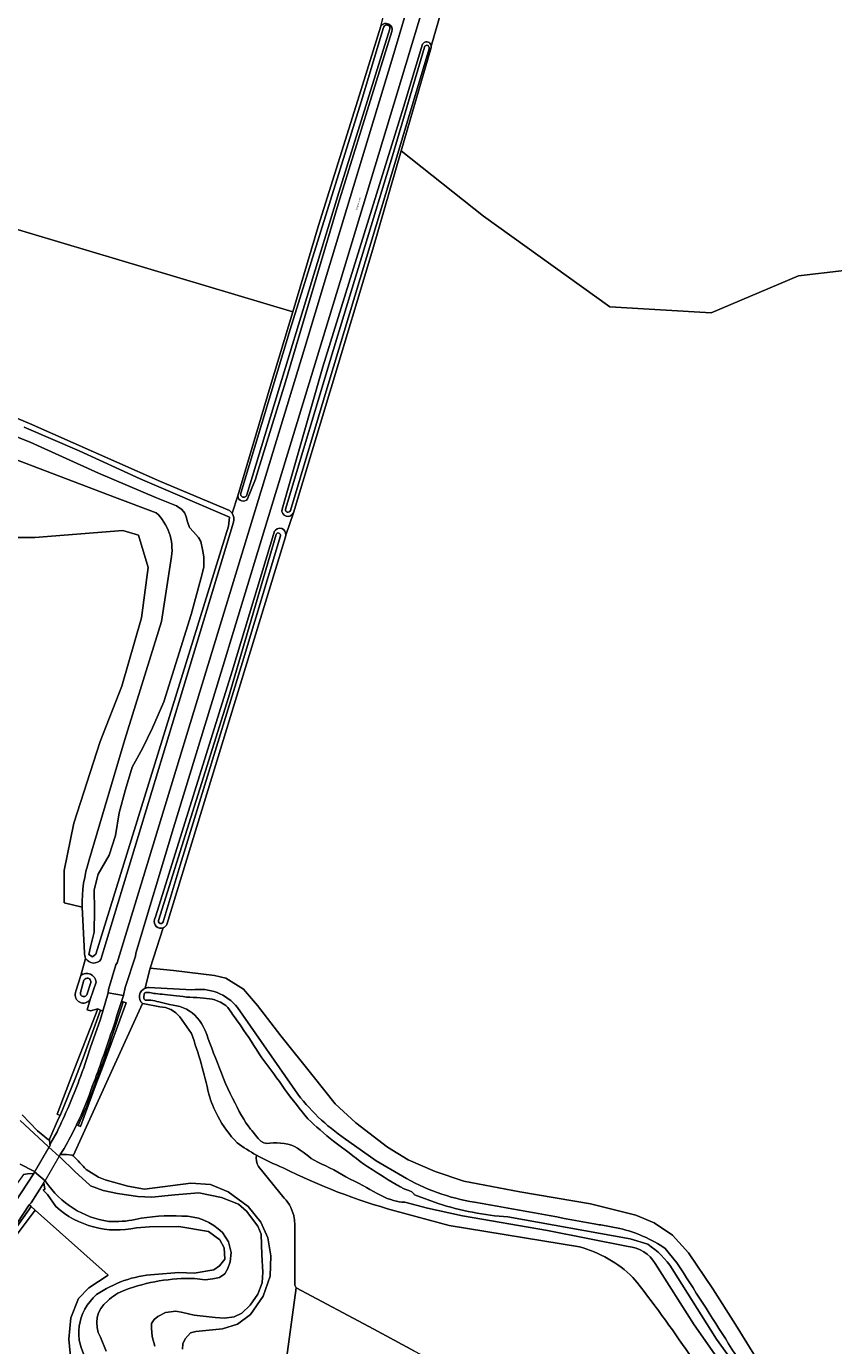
# Model space of a CAD drawing. Header units: metres. Extents: x 201541 to 204988, y 387833 to 394342.
# Tile 182 of 214: x 203657 to 203854, y 391991 to 392314. Entities that reach past the tile are written whole.
import ezdxf
from ezdxf.enums import TextEntityAlignment as Align

# ---------------------------------------------------------------- set-up
doc = ezdxf.new("R2010")
doc.units = ezdxf.units.M
doc.layers.get('Defpoints').update_dxf_attribs({"lineweight": 25})
for name, color, linetype, lineweight in [('B-WE-GR-BOS_LOOF-GV', 40, 'Continuous', 13), ('B-WE-GR-BOUWLAND-GV', 80, 'Continuous', 13), ('B-WE-GR-GRAS-GV', 60, 'Continuous', 13), ('B-WE-GR-GROENVOORZIENING-GV', 80, 'Continuous', 18), ('B-WE-IE-TERREINAFSCHEIDING_KUNSTMATIG_HEKWERK-G', 20, 'IE-TERREINAFSCHEIDING-KUNSTMATIG', 18), ('B-WE-KW-KUNSTWERK_DEK-GV', 170, 'Continuous', 18), ('B-WE-OG-TERREIN_CULTUURSCHEIDING-GV', 7, 'Continuous', 18), ('B-WE-OG-TERREIN_ERF-GV', 7, 'Continuous', 18), ('B-WE-OG-WATER-GV', 130, 'Continuous', 18), ('B-WE-OG-WATER_SLOOT-GV', 120, 'Continuous', 18), ('B-WE-OG-WEG-GV', 7, 'Continuous', 18), ('B-WE-VH-VERHARDING_ASFALT-GV', 252, 'Continuous', 18), ('B-WE-VH-VERHARDING_GESLOTEN-GV', 252, 'Continuous', 18)]:
    doc.layers.add(name, color=color, linetype=linetype, lineweight=lineweight)
doc.styles.add('NLCS-ISO-M200-T18', font='NLCS-ISO.ttf', dxfattribs={"height": 0.36})
doc.linetypes.add('IE-TERREINAFSCHEIDING-KUNSTMATIG', pattern='A,4,[82,NLCS.SHX,S=0.75,R=90,X=0,Y=0],4,-2', length=10)

msp = doc.modelspace()

# ---------------------------------------------------------------- linework, layer by layer
at = {"layer": 'B-WE-GR-BOS_LOOF-GV'}
for points in [[(203566.273, 392193.647), (203573.224, 392193.016), (203587.684, 392194.018), (203600.555, 392201.868), (203606.216, 392210.218), (203611.561, 392211.927), (203615.837, 392209.364), (203619.044, 392201.033), (203627.168, 392193.557), (203650.685, 392188.858), (203658.809, 392188.858), (203680.293, 392190.543), (203684.129, 392189.358), (203686.539, 392181.466), (203684.932, 392169.16), (203680.113, 392152.44), (203674.784, 392138.864), (203668.35, 392118.938), (203665.991, 392107.367), (203665.991, 392099.44), (203670.369, 392098.352)], [(203688.509, 392194.864), (203678.327, 392198.7), (203636.744, 392214.533)], [(203672.125, 392109.923), (203680.828, 392139.385), (203689.817, 392168.272), (203692.266, 392184.197)], [(203713.5, 392034.887), (203719.825, 392027.15)], [(203722.362, 392021.048), (203722.419, 392006.626)], [(203791.991, 392015.238), (203760.132, 392020.456), (203746.838, 392024.074)], [(203722.754, 392005.192), (203741.71, 391995.051), (203751.679, 391989.718), (203774.461, 391977.53), (203833.788, 391946.125), (203886.372, 391918.799), (203890.516, 391916.646), (203891.664, 391916.109), (203909.805, 391907.629), (203909.718, 391899.645), (203914.722, 391890.916), (203917.943, 391907.844), (203919.154, 391911.881), (203979.218, 391887.556), (203983.407, 391885.859), (203991.866, 391883.587), (204000.219, 391882.351), (204000.606, 391883.956)]]:
    msp.add_lwpolyline(points, dxfattribs=at)
for points in [[(203692.266, 392184.197, 0.2380457), (203688.509, 392194.864)], [(203670.369, 392098.352, -0.086193), (203672.125, 392109.923)], [(203712.99, 392037.694, 0.1617707), (203713.5, 392034.887)], [(203719.556, 392034.581, -0.0299383), (203712.99, 392037.694)], [(203746.838, 392024.074, -0.0493), (203719.556, 392034.581)], [(203719.825, 392027.15, -0.1524865), (203722.254, 392022.223)], [(203722.254, 392022.223, -0.0323022), (203722.362, 392021.048)], [(203805.104, 392007.767, 0.1273808), (203791.991, 392015.238)], [(203722.419, 392006.626, 0.2200384), (203722.754, 392005.192)], [(203818.887, 391988.89, 0.0197574), (203805.104, 392007.767)]]:
    msp.add_lwpolyline(points, format="xyb", dxfattribs=at)
at = {"layer": 'B-WE-GR-BOUWLAND-GV'}
for points in [[(203707.036, 392194.76), (203708.482, 392198.997), (203716.402, 392225.728), (203721.87, 392244.036), (203651.017, 392265.266), (203611.647, 392278.135), (203632.647, 392341.746)], [(203644.754, 392221.996), (203657.506, 392216.698), (203689.534, 392202.509), (203706.401, 392195.432)]]:
    msp.add_lwpolyline(points, dxfattribs=at)
msp.add_lwpolyline([(203706.401, 392195.432, -0.0865848), (203707.036, 392194.76)], format="xyb", dxfattribs=at)
at = {"layer": 'B-WE-GR-GRAS-GV'}
for points in [[(203755.747, 392308.755), (203748.427, 392283.468), (203768.514, 392267.476), (203799.418, 392245.251), (203824.183, 392243.769), (203845.561, 392252.871), (203856.779, 392254.141), (203870.961, 392292.029), (203876.888, 392300.284), (203900.383, 392277.848), (203946.531, 392239.974), (203955.991, 392251.69), (203949.936, 392256.776), (203976.946, 392296.419), (203958.022, 392315.834), (203926.625, 392351.122), (203914.613, 392365.496)], [(203761.395, 392328.566), (203755.773, 392309.083)], [(203856.779, 392254.141), (203845.561, 392252.871), (203824.183, 392243.769), (203799.418, 392245.251), (203768.514, 392267.476), (203748.427, 392283.468), (203741.45, 392259.367), (203731.298, 392225.488), (203730.98, 392224.407), (203722.063, 392194.884), (203720.219, 392189.413), (203720.11, 392189.001), (203691.073, 392094.146), (203690.973, 392093.945), (203690.782, 392093.695), (203690.487, 392093.46), (203690.2, 392093.323), (203687.005, 392083.429), (203692.734, 392082.837), (203702.727, 392081.637), (203705.493, 392080.96), (203709.861, 392078.263), (203713.291, 392074.338), (203718.953, 392066.856), (203726.842, 392056.965), (203732.246, 392050.274), (203737.285, 392045.576), (203745.073, 392039.639), (203750.114, 392036.529), (203756.747, 392033.647), (203763.698, 392031.274), (203777.413, 392028.71), (203794.686, 392025.759), (203805.811, 392023.015), (203810.307, 392021.147), (203814.807, 392018.1), (203818.704, 392013.746), (203824.651, 392005), (203830.152, 391996.222), (203834.662, 391989.002)], [(203751.679, 391989.718), (203741.71, 391995.051), (203722.754, 392005.192), (203714.32, 391943.548)]]:
    msp.add_lwpolyline(points, dxfattribs=at)
msp.add_lwpolyline([(203611.647, 392278.135), (203651.017, 392265.266), (203721.87, 392244.036), (203728.184, 392265.175), (203738.22, 392297.19), (203743.439, 392313.982), (203749.44, 392337.252), (203746.124, 392345.34), (203726.637, 392346.084), (203700.408, 392347.179), (203660.358, 392347.942), (203646.197, 392347.278), (203640.57, 392345.572), (203632.647, 392341.746)], close=True, dxfattribs=at)
msp.add_lwpolyline([(203755.773, 392309.083, -0.0741662), (203755.747, 392308.755)], format="xyb", dxfattribs=at)
at = {"layer": 'B-WE-GR-GROENVOORZIENING-GV'}
for points in [[(203670.995, 392087.227), (203670.369, 392098.352), (203665.991, 392099.44), (203665.991, 392107.367), (203668.35, 392118.938), (203674.784, 392138.864), (203680.113, 392152.44), (203684.932, 392169.16), (203686.539, 392181.466), (203684.129, 392189.358), (203680.293, 392190.543), (203658.809, 392188.858), (203650.685, 392188.858), (203627.168, 392193.557), (203619.044, 392201.033), (203615.837, 392209.364), (203611.561, 392211.927), (203606.216, 392210.218), (203600.555, 392201.868), (203587.684, 392194.018), (203573.224, 392193.016), (203566.273, 392193.647)], [(203668.767, 392077.446), (203668.864, 392077.831), (203670.048, 392081.613), (203671.24, 392085.831)], [(203834.662, 391989.002), (203830.152, 391996.222), (203824.651, 392005), (203818.704, 392013.746), (203814.807, 392018.1), (203810.307, 392021.147), (203805.811, 392023.015), (203794.686, 392025.759), (203777.413, 392028.71), (203763.698, 392031.274), (203756.747, 392033.647), (203750.114, 392036.529), (203745.073, 392039.639), (203737.285, 392045.576), (203732.246, 392050.274), (203726.842, 392056.965), (203718.953, 392066.856), (203713.291, 392074.338), (203709.861, 392078.263), (203705.493, 392080.96), (203702.727, 392081.637), (203692.734, 392082.837), (203687.005, 392083.429), (203686.933, 392083.206), (203685.774, 392078.521)], [(203686.65, 392078.678), (203697.222, 392078.109)], [(203655.719, 392047.525), (203659.489, 392043.646), (203662.115, 392041.456), (203662.419, 392041.589), (203664.628, 392046.645), (203665.017, 392047.389), (203664.235, 392047.711), (203668.059, 392057.613), (203674.187, 392073.489), (203672.436, 392072.963), (203671.635, 392073.246), (203672.316, 392075.752)], [(203689.353, 392073.966), (203685.184, 392074.759), (203685.127, 392074.808), (203677.592, 392058.182), (203675.528, 392053.626), (203668.206, 392037.47)], [(203669.948, 392044.677), (203673.594, 392054.444), (203675.35, 392059.13), (203681.165, 392074.912), (203680.385, 392075.172)], [(203708.38, 392073.796), (203723.162, 392052.583)], [(203697.101, 392067.443), (203694.237, 392071.497)], [(203669.385, 392044.936), (203669.948, 392044.677)], [(203735.645, 392041.034), (203742.304, 392036.254), (203748.71, 392032.517)], [(203671.353, 392034.127), (203674.403, 392032.266), (203676.009, 392031.629), (203681.524, 392030.049), (203685.642, 392029.329), (203696.968, 392030.798), (203701.803, 392030.5), (203706.059, 392028.709), (203711.008, 392025.091), (203714.097, 392021.25), (203715.781, 392017.424), (203716.557, 392013.027), (203716.371, 392008.059), (203714.685, 392003.164), (203711.523, 391998.698), (203708.345, 391996.313), (203704.732, 391995.134), (203698.217, 391994.513), (203696.881, 391994.171), (203695.572, 391992.76), (203695.032, 391991.472), (203694.962, 391990.197)], [(203719.825, 392027.15), (203713.5, 392034.887)], [(203663.962, 392025.099), (203661.885, 392028.026), (203660.816, 392029.106), (203661.227, 392029.37), (203660.987, 392030.893), (203657.918, 392026.043), (203657.438, 392025.518), (203657.931, 392025.106), (203658.925, 392024.24), (203676.74, 392008.298), (203672.039, 392005.241), (203669.449, 392002.6), (203667.588, 391997.867), (203667.129, 391992.634), (203667.789, 391985.831)], [(203722.419, 392006.626), (203722.362, 392021.048)], [(203688.037, 392008.5), (203694.043, 392008.921), (203697.756, 392008.824), (203702.584, 392009.577), (203704.002, 392010.593), (203705.239, 392012.211), (203705.101, 392014.988), (203704.072, 392016.968), (203701.281, 392018.969), (203694.056, 392020.23), (203686.891, 392020.14), (203683.644, 392019.914)], [(203797.253, 392020.6), (203801.845, 392019.728)], [(203812.999, 392014.798), (203815.834, 392011.361)], [(203660.39, 391848.899), (203661.207, 391848.823), (203675.775, 391846.477), (203684.647, 391844.765), (203693.328, 391842.75), (203693.603, 391842.627), (203696.659, 391841.26), (203698.793, 391840.306), (203699.876, 391845.018), (203701.544, 391852.272), (203708.395, 391901.484), (203714.32, 391943.548), (203722.754, 392005.192)]]:
    msp.add_lwpolyline(points, dxfattribs=at)
for points in [[(203671.24, 392085.831, -0.1642611), (203670.995, 392087.227)], [(203672.316, 392075.752, -0.8545405), (203668.767, 392077.446)], [(203685.774, 392078.521, -0.1016079), (203686.65, 392078.678)], [(203697.222, 392078.109, -0.2681752), (203708.38, 392073.796)], [(203680.385, 392075.172, -0.0107763), (203675.056, 392059.255)], [(203694.237, 392071.497, 0.2329011), (203689.353, 392073.966)], [(203701.359, 392052.601, 0.0346054), (203697.101, 392067.443)], [(203675.056, 392059.255, -0.003601), (203673.317, 392054.561)], [(203673.317, 392054.561, -0.0282555), (203669.385, 392044.936)], [(203703.555, 392047.204, -0.0505488), (203701.359, 392052.601)], [(203723.162, 392052.583, 0.0858948), (203735.645, 392041.034)], [(203708.301, 392040.662, -0.0702807), (203703.555, 392047.204)], [(203712.99, 392037.694, -0.027986), (203708.301, 392040.662)], [(203668.206, 392037.47, -0.0222143), (203671.353, 392034.127)], [(203713.5, 392034.887, -0.1617707), (203712.99, 392037.694)], [(203748.71, 392032.517, 0.092537), (203766.369, 392026.142)], [(203683.644, 392019.914, -0.2446141), (203663.962, 392025.099)], [(203722.254, 392022.223, 0.1524865), (203719.825, 392027.15)], [(203766.369, 392026.142, -0.0041906), (203795.58, 392020.835)], [(203722.362, 392021.048, 0.0323022), (203722.254, 392022.223)], [(203795.58, 392020.835, -0.0092042), (203797.253, 392020.6)], [(203801.845, 392019.728, -0.0966488), (203812.999, 392014.798)], [(203815.834, 392011.361, -0.0014638), (203828.494, 391991.534)], [(203673.93, 392003.535, -0.1350511), (203688.037, 392008.5)], [(203722.754, 392005.192, -0.2200384), (203722.419, 392006.626)], [(203671.73, 391987.244, -0.385995), (203673.93, 392003.535)], [(203828.494, 391991.534, 0.0964031), (203845.188, 391972.852)]]:
    msp.add_lwpolyline(points, format="xyb", dxfattribs=at)
for points in [[(203668.783, 392056.593), (203670.621, 392061.456), (203674.893, 392073.152), (203674.187, 392073.489), (203668.059, 392057.613), (203664.235, 392047.711), (203665.017, 392047.389)], [(203636.745, 391990.996), (203635.829, 391993.57), (203658.925, 392024.24), (203657.931, 392025.106), (203649.467, 392013.216), (203641.918, 392003.081), (203634.972, 391993.591), (203635.992, 391990.728)]]:
    msp.add_lwpolyline(points, close=True, dxfattribs=at)
at = {"layer": 'B-WE-IE-TERREINAFSCHEIDING_KUNSTMATIG_HEKWERK-G'}
for points in [[(203761.395, 392328.566), (203755.773, 392309.083)], [(203720.219, 392189.413), (203722.063, 392194.884)], [(203690.2, 392093.323), (203687.005, 392083.429)], [(203687.005, 392083.429), (203686.933, 392083.206)], [(203657.931, 392025.106), (203657.438, 392025.518)], [(203658.925, 392024.24), (203657.931, 392025.106)], [(203661.184, 391931.774), (203663.653, 391944.237), (203681.409, 391962.447), (203681.493, 391969.937), (203679.531, 391975.889), (203667.789, 391985.831), (203667.129, 391992.634), (203667.588, 391997.867), (203669.449, 392002.6), (203672.039, 392005.241), (203676.74, 392008.298), (203658.925, 392024.24)]]:
    msp.add_lwpolyline(points, dxfattribs=at)
at = {"layer": 'B-WE-KW-KUNSTWERK_DEK-GV'}
msp.add_lwpolyline([(203661.309, 392031.351), (203664.749, 392037.326), (203662.216, 392039.611), (203658.752, 392033.609)], close=True, dxfattribs=at)
at = {"layer": 'B-WE-OG-TERREIN_CULTUURSCHEIDING-GV'}
for points in [[(203672.456, 392064.102), (203674.75, 392070.706), (203675.41, 392072.918), (203674.893, 392073.152), (203670.621, 392061.456), (203668.783, 392056.593), (203665.017, 392047.389), (203664.628, 392046.645), (203662.419, 392041.589), (203662.51, 392040.262), (203664.241, 392043.404)], [(203680.385, 392075.172), (203680.005, 392075.298)], [(203669.021, 392045.104), (203669.385, 392044.936)]]:
    msp.add_lwpolyline(points, dxfattribs=at)
for points in [[(203680.005, 392075.298, -0.0107717), (203674.687, 392059.411)], [(203675.056, 392059.255, 0.0107763), (203680.385, 392075.172)], [(203669.682, 392056.098, 0.0135926), (203672.456, 392064.102)], [(203674.687, 392059.411, -0.0038786), (203672.948, 392054.717)], [(203673.317, 392054.561, 0.003601), (203675.056, 392059.255)], [(203664.241, 392043.404, 0.0221618), (203669.682, 392056.098)], [(203672.948, 392054.717, -0.0301463), (203669.021, 392045.104)], [(203669.385, 392044.936, 0.0282555), (203673.317, 392054.561)]]:
    msp.add_lwpolyline(points, format="xyb", dxfattribs=at)
for points in [[(203638.146, 392004.945), (203648.069, 392018.316), (203653.903, 392026.11), (203658.546, 392033.175), (203656.999, 392033.068), (203656.052, 392032.959), (203654.156, 392030.295), (203654.39, 392030.128), (203646.353, 392019.189), (203631.396, 391998.879), (203632.815, 391997.761), (203634.477, 392000), (203636.854, 392003.204), (203635.784, 392004.25), (203636.973, 392005.804)], [(203657.931, 392025.106), (203657.438, 392025.518), (203654.525, 392021.039), (203651.078, 392016.388), (203638.929, 392000), (203634.819, 391994.456), (203634.774, 391994.147), (203634.972, 391993.591), (203641.918, 392003.081), (203649.467, 392013.216)]]:
    msp.add_lwpolyline(points, close=True, dxfattribs=at)
at = {"layer": 'B-WE-OG-TERREIN_ERF-GV'}
msp.add_lwpolyline([(203667.789, 391985.831), (203667.129, 391992.634), (203667.588, 391997.867), (203669.449, 392002.6), (203672.039, 392005.241), (203676.74, 392008.298), (203658.925, 392024.24), (203635.829, 391993.57), (203636.745, 391990.996)], dxfattribs=at)
at = {"layer": 'B-WE-OG-WATER-GV'}
for points in [[(203744.121, 392313.637), (203738.618, 392295.456), (203721.279, 392239.711), (203709.185, 392199.669)], [(203710.625, 392199.229), (203718.678, 392225.653), (203733.14, 392273.234), (203745.597, 392313.271)], [(203754.074, 392308.781), (203746.279, 392282.229), (203731.814, 392234.615), (203720.104, 392195.78)], [(203721.313, 392195.442), (203730.515, 392226.273), (203744.918, 392273.806), (203755.218, 392308.449)], [(203648.721, 392215.695), (203657.638, 392212.128), (203674.341, 392204.608), (203688.555, 392198.529), (203693.445, 392196.54), (203694.777, 392195.705), (203695.471, 392194.804), (203695.853, 392193.849), (203696.112, 392192.635), (203696.65, 392191.265), (203697.642, 392190.204), (203698.861, 392188.816), (203699.414, 392187.82), (203699.852, 392185.86), (203700.127, 392184.123), (203700.106, 392181.567), (203699.441, 392178.685), (203697.013, 392169.966), (203690.358, 392148.63), (203687.598, 392142.232), (203685.147, 392137.209), (203682.631, 392132.603), (203680.976, 392127.173), (203679.448, 392121.478), (203678.52, 392115.908), (203676.967, 392111.106), (203674.308, 392106.466), (203673.317, 392102.567), (203673.384, 392097.735), (203673.317, 392092.21), (203672.431, 392088.691), (203672.02, 392086.785), (203672.936, 392086.21), (203673.715, 392086.899), (203706.153, 392191.605), (203706.383, 392193.781), (203684.552, 392203.192), (203669.646, 392210.03), (203656.16, 392215.791)], [(203717.797, 392189.559), (203706.14, 392149.688), (203689.069, 392095.1)], [(203690.157, 392094.785), (203694.373, 392108.637), (203709.638, 392158.318), (203718.875, 392189.231)], [(203670.827, 392080.492), (203669.99, 392077.486)], [(203671.572, 392077.119), (203672.465, 392079.956)], [(203757.437, 392025.854), (203751.634, 392027.983), (203751.605, 392028.034), (203751.479, 392028.232), (203750.98, 392028.697), (203750.311, 392028.999), (203749.579, 392029.243), (203748.888, 392029.535), (203748.713, 392029.633), (203748.539, 392029.732), (203748.365, 392029.831), (203748.19, 392029.93), (203747.931, 392030.071), (203747.67, 392030.21), (203747.41, 392030.349), (203747.151, 392030.49), (203746.177, 392031.061), (203745.221, 392031.665), (203744.274, 392032.281), (203743.323, 392032.892), (203742.303, 392033.524), (203741.28, 392034.152), (203740.266, 392034.792), (203739.272, 392035.461), (203738.362, 392036.132), (203737.471, 392036.83), (203736.586, 392037.536), (203735.694, 392038.233), (203734.741, 392038.946), (203733.781, 392039.651), (203732.824, 392040.36), (203731.88, 392041.086), (203731.04, 392041.758), (203730.207, 392042.439), (203729.383, 392043.131), (203728.571, 392043.835), (203727.81, 392044.505), (203727.056, 392045.182), (203726.317, 392045.876), (203725.607, 392046.596), (203724.866, 392047.43), (203724.159, 392048.296), (203723.471, 392049.18), (203722.784, 392050.063), (203722.074, 392050.97), (203721.371, 392051.883), (203720.677, 392052.802), (203719.991, 392053.727), (203719.3, 392054.69), (203718.623, 392055.662), (203717.946, 392056.635), (203717.26, 392057.601), (203716.534, 392058.575), (203715.796, 392059.54), (203715.063, 392060.508), (203714.352, 392061.492), (203713.676, 392062.499), (203713.023, 392063.523), (203712.376, 392064.55), (203711.716, 392065.569), (203711.128, 392066.45), (203710.534, 392067.328), (203709.936, 392068.202), (203709.337, 392069.076), (203708.826, 392069.825), (203708.317, 392070.575), (203707.799, 392071.319), (203707.265, 392072.051), (203706.846, 392072.632), (203706.428, 392073.219), (203705.983, 392073.776), (203705.484, 392074.266), (203704.887, 392074.701), (203704.234, 392075.076), (203703.546, 392075.393), (203702.846, 392075.653), (203702.177, 392075.836), (203701.487, 392075.961), (203700.788, 392076.052), (203700.09, 392076.131), (203699.247, 392076.2), (203698.4, 392076.23), (203697.552, 392076.253), (203696.705, 392076.3), (203695.883, 392076.378), (203695.063, 392076.474), (203694.243, 392076.575), (203693.422, 392076.672), (203692.701, 392076.754), (203691.98, 392076.835), (203691.259, 392076.915), (203690.538, 392076.991), (203689.98, 392077.042), (203689.422, 392077.086), (203688.864, 392077.136), (203688.308, 392077.202), (203687.945, 392077.264), (203687.583, 392077.335), (203687.22, 392077.403), (203686.855, 392077.45), (203686.659, 392077.471), (203686.461, 392077.493), (203686.264, 392077.502), (203686.071, 392077.485), (203685.957, 392077.466), (203685.839, 392077.443), (203685.732, 392077.407), (203685.649, 392077.348), (203685.602, 392077.273), (203685.573, 392077.18), (203685.554, 392077.079), (203685.536, 392076.981), (203685.513, 392076.823), (203685.504, 392076.663), (203685.504, 392076.501), (203685.506, 392076.341), (203685.501, 392076.225), (203685.493, 392076.107), (203685.496, 392075.993), (203685.525, 392075.89), (203685.566, 392075.818), (203685.62, 392075.748), (203685.682, 392075.687), (203685.75, 392075.645), (203685.823, 392075.629), (203685.904, 392075.63), (203685.988, 392075.639), (203686.07, 392075.643), (203686.344, 392075.634), (203686.617, 392075.617), (203686.89, 392075.595), (203687.162, 392075.567), (203687.658, 392075.496), (203688.151, 392075.403), (203688.642, 392075.297), (203689.133, 392075.189), (203689.794, 392075.037), (203690.452, 392074.873), (203691.109, 392074.704), (203691.767, 392074.54), (203692.612, 392074.368), (203693.466, 392074.218), (203694.306, 392074.034), (203695.108, 392073.763), (203695.862, 392073.401), (203696.593, 392072.968), (203697.285, 392072.476), (203697.922, 392071.935), (203698.513, 392071.315), (203699.049, 392070.632), (203699.537, 392069.908), (203699.984, 392069.168), (203700.469, 392068.19), (203700.866, 392067.163), (203701.226, 392066.115), (203701.602, 392065.077), (203702.07, 392063.869), (203702.536, 392062.66), (203703.001, 392061.451), (203703.471, 392060.244), (203703.958, 392058.986), (203704.444, 392057.727), (203704.942, 392056.473), (203705.466, 392055.231), (203706.019, 392054.011), (203706.596, 392052.802), (203707.189, 392051.6), (203707.793, 392050.404), (203708.294, 392049.401), (203708.797, 392048.397), (203709.322, 392047.406), (203709.891, 392046.444), (203710.427, 392045.625), (203710.99, 392044.821), (203711.581, 392044.039), (203711.867, 392043.689), (203712.201, 392043.282), (203712.791, 392042.54), (203713.394, 392041.78), (203714.047, 392041.119), (203714.784, 392040.673), (203715.254, 392040.589), (203715.519, 392040.541), (203716.324, 392040.582), (203717.155, 392040.675), (203717.97, 392040.698), (203718.885, 392040.635), (203719.804, 392040.545), (203720.706, 392040.392), (203721.569, 392040.14), (203722.32, 392039.793), (203723.039, 392039.358), (203723.74, 392038.878), (203724.434, 392038.397), (203725.108, 392037.911), (203725.766, 392037.399), (203726.427, 392036.895), (203727.113, 392036.429), (203728.03, 392035.925), (203728.985, 392035.482), (203729.95, 392035.056), (203730.899, 392034.601), (203731.907, 392034.058), (203732.903, 392033.493), (203733.898, 392032.924), (203734.9, 392032.371), (203735.928, 392031.837), (203736.963, 392031.317), (203737.998, 392030.797), (203739.024, 392030.26), (203739.898, 392029.769), (203740.765, 392029.262), (203741.634, 392028.762), (203742.519, 392028.291), (203743.341, 392027.876), (203744.171, 392027.47), (203745.014, 392027.1), (203745.876, 392026.789), (203746.547, 392026.587), (203747.229, 392026.408), (203747.917, 392026.272), (203748.607, 392026.2), (203749.211, 392026.164), (203749.293, 392026.162), (203754.823, 392024.725), (203763.369, 392022.835), (203784.159, 392019.245), (203803.898, 392015.337)], [(203688.197, 391990.917), (203687.522, 391993.293), (203687.309, 391995.305), (203687.358, 391996.482), (203687.985, 391997.489), (203688.916, 391998.221), (203690.77, 391999.158), (203693.265, 391999.516), (203695.033, 391999.159), (203697.757, 391998.558), (203702.892, 391997.922), (203705.226, 391997.791), (203707.53, 391998.088), (203709.403, 391999.016), (203711.437, 392000.996), (203713.367, 392003.655), (203714.449, 392006.449), (203714.549, 392009.001), (203714.343, 392013.313), (203714.2, 392018.331), (203713.37, 392020.296), (203710.568, 392023.966), (203708.613, 392025.687), (203704.485, 392027.339), (203698.901, 392028.472), (203693.066, 392027.962), (203687.392, 392027.409), (203683.971, 392027.556), (203678.999, 392028.281), (203675.482, 392029.037), (203672.387, 392030.159), (203672.265, 392030.336), (203668.609, 392033.682), (203664.903, 392037.235), (203664.749, 392037.326), (203662.216, 392039.611), (203662.031, 392039.785), (203655.234, 392046.145)], [(203655.22, 392035.507), (203658.579, 392033.749), (203658.752, 392033.609), (203661.309, 392031.351), (203661.522, 392031.166)], [(203808.7, 392015.88), (203804.392, 392017.186), (203774.521, 392022.541)], [(203704.685, 392018.723), (203706.142, 392016.494), (203706.863, 392013.861), (203706.612, 392011.594), (203705.982, 392009.903), (203705.267, 392008.646), (203703.982, 392007.76), (203702.327, 392007.374), (203700.506, 392007.16), (203697.884, 392007.48)], [(203810.534, 392011.129), (203820.046, 391996.16), (203834.423, 391975.677)], [(203835.558, 391978.776), (203825.515, 391992.638), (203814.687, 392009.846)], [(203674.844, 391993.134), (203676.269, 391989.705)]]:
    msp.add_lwpolyline(points, dxfattribs=at)
for points in [[(203745.597, 392313.271, 1.0551874), (203744.121, 392313.637)], [(203755.218, 392308.449, 1.1206179), (203754.074, 392308.781)], [(203709.185, 392199.669, 1.044143), (203710.625, 392199.229)], [(203720.104, 392195.78, 0.9854583), (203721.313, 392195.442)], [(203718.875, 392189.231, 0.9454474), (203717.797, 392189.559)], [(203689.069, 392095.1, 1.0721519), (203690.157, 392094.785)], [(203672.465, 392079.956, 0.8877323), (203670.827, 392080.492)], [(203669.99, 392077.486, 1.0216916), (203671.572, 392077.119)], [(203661.522, 392031.166, 0.2111969), (203676.869, 392021.447)], [(203774.521, 392022.541, -0.0586134), (203757.437, 392025.854)], [(203676.869, 392021.447, 0.0674025), (203683.366, 392021.953)], [(203683.366, 392021.953, -0.0674688), (203694.775, 392022.761)], [(203694.775, 392022.761, -0.207617), (203704.685, 392018.723)], [(203803.898, 392015.337, -0.242144), (203810.534, 392011.129)], [(203814.687, 392009.846, 0.1034044), (203808.7, 392015.88)], [(203697.884, 392007.48, 0.0981703), (203680.859, 392004.639)], [(203676.641, 392002.012, 0.3773563), (203674.844, 391993.134)], [(203680.859, 392004.639, 0.1074669), (203676.641, 392002.012)]]:
    msp.add_lwpolyline(points, format="xyb", dxfattribs=at)
at = {"layer": 'B-WE-OG-WATER_SLOOT-GV'}
for points in [[(203743.439, 392313.982), (203738.22, 392297.19), (203728.184, 392265.175), (203721.87, 392244.036), (203716.402, 392225.728), (203708.482, 392198.997)], [(203709.185, 392199.669), (203721.279, 392239.711), (203738.618, 392295.456), (203744.121, 392313.637)], [(203745.597, 392313.271), (203733.14, 392273.234), (203718.678, 392225.653), (203710.625, 392199.229)], [(203710.828, 392198.311), (203712.808, 392203.074), (203713.081, 392204.262), (203720.151, 392226.918), (203733.033, 392270.408), (203746.134, 392312.623)], [(203753.639, 392309.518), (203748.98, 392294.098), (203746.867, 392287.298), (203729.251, 392230.613), (203719.262, 392195.726)], [(203720.104, 392195.78), (203731.814, 392234.615), (203746.279, 392282.229), (203754.074, 392308.781)], [(203755.218, 392308.449), (203744.918, 392273.806), (203730.515, 392226.273), (203721.313, 392195.442)], [(203722.063, 392194.884), (203730.98, 392224.407), (203731.298, 392225.488), (203741.45, 392259.367), (203748.427, 392283.468), (203755.747, 392308.755)], [(203706.401, 392195.432), (203689.534, 392202.509), (203657.506, 392216.698), (203644.754, 392221.996)], [(203656.16, 392215.791), (203669.646, 392210.03), (203684.552, 392203.192), (203706.383, 392193.781), (203706.153, 392191.605), (203673.715, 392086.899), (203672.936, 392086.21), (203672.02, 392086.785), (203672.431, 392088.691), (203673.317, 392092.21), (203673.384, 392097.735), (203673.317, 392102.567), (203674.308, 392106.466), (203676.967, 392111.106), (203678.52, 392115.908), (203679.448, 392121.478), (203680.976, 392127.173), (203682.631, 392132.603), (203685.147, 392137.209), (203687.598, 392142.232), (203690.358, 392148.63), (203697.013, 392169.966), (203699.441, 392178.685), (203700.106, 392181.567), (203700.127, 392184.123), (203699.852, 392185.86), (203699.414, 392187.82), (203698.861, 392188.816), (203697.642, 392190.204), (203696.65, 392191.265), (203696.112, 392192.635), (203695.853, 392193.849), (203695.471, 392194.804), (203694.777, 392195.705), (203693.445, 392196.54), (203688.555, 392198.529), (203674.341, 392204.608), (203657.638, 392212.128), (203648.721, 392215.695)], [(203636.744, 392214.533), (203678.327, 392198.7), (203688.509, 392194.864)], [(203674.972, 392085.589), (203694.323, 392149.505), (203707.382, 392192.55)], [(203720.112, 392189.98), (203719.953, 392190.361), (203719.652, 392190.789), (203719.188, 392191.024), (203718.667, 392191.139), (203718.112, 392190.964), (203717.667, 392190.615), (203717.408, 392190.336), (203707.045, 392156.11), (203688.42, 392096.262), (203688.084, 392095.327)], [(203689.069, 392095.1), (203706.14, 392149.688), (203717.797, 392189.559)], [(203718.875, 392189.231), (203709.638, 392158.318), (203694.373, 392108.637), (203690.157, 392094.785)], [(203690.2, 392093.323), (203690.487, 392093.46), (203690.782, 392093.695), (203690.973, 392093.945), (203691.073, 392094.146), (203720.11, 392189.001), (203720.219, 392189.413), (203720.112, 392189.98)], [(203692.266, 392184.197), (203689.817, 392168.272), (203680.828, 392139.385), (203672.125, 392109.923)], [(203670.369, 392098.352), (203670.995, 392087.227)], [(203670.048, 392081.613), (203668.864, 392077.831), (203668.767, 392077.446)], [(203669.99, 392077.486), (203670.827, 392080.492)], [(203672.465, 392079.956), (203671.572, 392077.119)], [(203672.316, 392075.752), (203673.786, 392080.033)], [(203803.898, 392015.337), (203784.159, 392019.245), (203763.369, 392022.835), (203754.823, 392024.725), (203749.293, 392026.162), (203749.211, 392026.164), (203748.607, 392026.2), (203747.917, 392026.272), (203747.229, 392026.408), (203746.547, 392026.587), (203745.876, 392026.789), (203745.014, 392027.1), (203744.171, 392027.47), (203743.341, 392027.876), (203742.519, 392028.291), (203741.634, 392028.762), (203740.765, 392029.262), (203739.898, 392029.769), (203739.024, 392030.26), (203737.998, 392030.797), (203736.963, 392031.317), (203735.928, 392031.837), (203734.9, 392032.371), (203733.898, 392032.924), (203732.903, 392033.493), (203731.907, 392034.058), (203730.899, 392034.601), (203729.95, 392035.056), (203728.985, 392035.482), (203728.03, 392035.925), (203727.113, 392036.429), (203726.427, 392036.895), (203725.766, 392037.399), (203725.108, 392037.911), (203724.434, 392038.397), (203723.74, 392038.878), (203723.039, 392039.358), (203722.32, 392039.793), (203721.569, 392040.14), (203720.706, 392040.392), (203719.804, 392040.545), (203718.885, 392040.635), (203717.97, 392040.698), (203717.155, 392040.675), (203716.324, 392040.582), (203715.519, 392040.541), (203715.254, 392040.589), (203714.784, 392040.673), (203714.047, 392041.119), (203713.394, 392041.78), (203712.791, 392042.54), (203712.201, 392043.282), (203711.867, 392043.689), (203711.581, 392044.039), (203710.99, 392044.821), (203710.427, 392045.625), (203709.891, 392046.444), (203709.322, 392047.406), (203708.797, 392048.397), (203708.294, 392049.401), (203707.793, 392050.404), (203707.189, 392051.6), (203706.596, 392052.802), (203706.019, 392054.011), (203705.466, 392055.231), (203704.942, 392056.473), (203704.444, 392057.727), (203703.958, 392058.986), (203703.471, 392060.244), (203703.001, 392061.451), (203702.536, 392062.66), (203702.07, 392063.869), (203701.602, 392065.077), (203701.226, 392066.115), (203700.866, 392067.163), (203700.469, 392068.19), (203699.984, 392069.168), (203699.537, 392069.908), (203699.049, 392070.632), (203698.513, 392071.315), (203697.922, 392071.935), (203697.285, 392072.476), (203696.593, 392072.968), (203695.862, 392073.401), (203695.108, 392073.763), (203694.306, 392074.034), (203693.466, 392074.218), (203692.612, 392074.368), (203691.767, 392074.54), (203691.109, 392074.704), (203690.452, 392074.873), (203689.794, 392075.037), (203689.133, 392075.189), (203688.642, 392075.297), (203688.151, 392075.403), (203687.658, 392075.496), (203687.162, 392075.567), (203686.89, 392075.595), (203686.617, 392075.617), (203686.344, 392075.634), (203686.07, 392075.643), (203685.988, 392075.639), (203685.904, 392075.63), (203685.823, 392075.629), (203685.75, 392075.645), (203685.682, 392075.687), (203685.62, 392075.748), (203685.566, 392075.818), (203685.525, 392075.89), (203685.496, 392075.993), (203685.493, 392076.107), (203685.501, 392076.225), (203685.506, 392076.341), (203685.504, 392076.501), (203685.504, 392076.663), (203685.513, 392076.823), (203685.536, 392076.981), (203685.554, 392077.079), (203685.573, 392077.18), (203685.602, 392077.273), (203685.649, 392077.348), (203685.732, 392077.407), (203685.839, 392077.443), (203685.957, 392077.466), (203686.071, 392077.485), (203686.264, 392077.502), (203686.461, 392077.493), (203686.659, 392077.471), (203686.855, 392077.45), (203687.22, 392077.403), (203687.583, 392077.335), (203687.945, 392077.264), (203688.308, 392077.202), (203688.864, 392077.136), (203689.422, 392077.086), (203689.98, 392077.042), (203690.538, 392076.991), (203691.259, 392076.915), (203691.98, 392076.835), (203692.701, 392076.754), (203693.422, 392076.672), (203694.243, 392076.575), (203695.063, 392076.474), (203695.883, 392076.378), (203696.705, 392076.3), (203697.552, 392076.253), (203698.4, 392076.23), (203699.247, 392076.2), (203700.09, 392076.131), (203700.788, 392076.052), (203701.487, 392075.961), (203702.177, 392075.836), (203702.846, 392075.653), (203703.546, 392075.393), (203704.234, 392075.076), (203704.887, 392074.701), (203705.484, 392074.266), (203705.983, 392073.776), (203706.428, 392073.219), (203706.846, 392072.632), (203707.265, 392072.051), (203707.799, 392071.319), (203708.317, 392070.575), (203708.826, 392069.825), (203709.337, 392069.076), (203709.936, 392068.202), (203710.534, 392067.328), (203711.128, 392066.45), (203711.716, 392065.569), (203712.376, 392064.55), (203713.023, 392063.523), (203713.676, 392062.499), (203714.352, 392061.492), (203715.063, 392060.508), (203715.796, 392059.54), (203716.534, 392058.575), (203717.26, 392057.601), (203717.946, 392056.635), (203718.623, 392055.662), (203719.3, 392054.69), (203719.991, 392053.727), (203720.677, 392052.802), (203721.371, 392051.883), (203722.074, 392050.97), (203722.784, 392050.063), (203723.471, 392049.18), (203724.159, 392048.296), (203724.866, 392047.43), (203725.607, 392046.596), (203726.317, 392045.876), (203727.056, 392045.182), (203727.81, 392044.505), (203728.571, 392043.835), (203729.383, 392043.131), (203730.207, 392042.439), (203731.04, 392041.758), (203731.88, 392041.086), (203732.824, 392040.36), (203733.781, 392039.651), (203734.741, 392038.946), (203735.694, 392038.233), (203736.586, 392037.536), (203737.471, 392036.83), (203738.362, 392036.132), (203739.272, 392035.461), (203740.266, 392034.792), (203741.28, 392034.152), (203742.303, 392033.524), (203743.323, 392032.892), (203744.274, 392032.281), (203745.221, 392031.665), (203746.177, 392031.061), (203747.151, 392030.49), (203747.41, 392030.349), (203747.67, 392030.21), (203747.931, 392030.071), (203748.19, 392029.93), (203748.365, 392029.831), (203748.539, 392029.732), (203748.713, 392029.633), (203748.888, 392029.535), (203749.579, 392029.243), (203750.311, 392028.999), (203750.98, 392028.697), (203751.479, 392028.232), (203751.605, 392028.034), (203751.634, 392027.983), (203757.437, 392025.854)], [(203697.222, 392078.109), (203686.65, 392078.678)], [(203685.127, 392074.808), (203685.184, 392074.759), (203689.353, 392073.966)], [(203723.162, 392052.583), (203708.38, 392073.796)], [(203694.237, 392071.497), (203697.101, 392067.443)], [(203655.234, 392046.145), (203662.031, 392039.785), (203662.216, 392039.611), (203662.534, 392039.957), (203662.51, 392040.262), (203662.419, 392041.589), (203662.115, 392041.456), (203659.489, 392043.646), (203655.719, 392047.525)], [(203748.71, 392032.517), (203742.304, 392036.254), (203735.645, 392041.034)], [(203668.206, 392037.47), (203667.966, 392037.702), (203666.586, 392037.816), (203665.281, 392037.811), (203664.981, 392037.804), (203664.749, 392037.326), (203664.903, 392037.235), (203668.609, 392033.682), (203672.265, 392030.336), (203672.387, 392030.159), (203675.482, 392029.037), (203678.999, 392028.281), (203683.971, 392027.556), (203687.392, 392027.409), (203693.066, 392027.962), (203698.901, 392028.472), (203704.485, 392027.339), (203708.613, 392025.687), (203710.568, 392023.966), (203713.37, 392020.296), (203714.2, 392018.331), (203714.343, 392013.313), (203714.549, 392009.001), (203714.449, 392006.449), (203713.367, 392003.655), (203711.437, 392000.996), (203709.403, 391999.016), (203707.53, 391998.088), (203705.226, 391997.791), (203702.892, 391997.922), (203697.757, 391998.558), (203695.033, 391999.159), (203693.265, 391999.516), (203690.77, 391999.158), (203688.916, 391998.221), (203687.985, 391997.489), (203687.358, 391996.482), (203687.309, 391995.305), (203687.522, 391993.293), (203688.197, 391990.917)], [(203656.052, 392032.959), (203656.999, 392033.068), (203658.546, 392033.175), (203658.752, 392033.609), (203658.579, 392033.749), (203655.22, 392035.507)], [(203694.962, 391990.197), (203695.032, 391991.472), (203695.572, 391992.76), (203696.881, 391994.171), (203698.217, 391994.513), (203704.732, 391995.134), (203708.345, 391996.313), (203711.523, 391998.698), (203714.685, 392003.164), (203716.371, 392008.059), (203716.557, 392013.027), (203715.781, 392017.424), (203714.097, 392021.25), (203711.008, 392025.091), (203706.059, 392028.709), (203701.803, 392030.5), (203696.968, 392030.798), (203685.642, 392029.329), (203681.524, 392030.049), (203676.009, 392031.629), (203674.403, 392032.266), (203671.353, 392034.127)], [(203661.522, 392031.166), (203661.309, 392031.351), (203660.96, 392030.958), (203660.987, 392030.893), (203661.227, 392029.37), (203660.816, 392029.106), (203661.885, 392028.026), (203663.962, 392025.099)], [(203746.838, 392024.074), (203760.132, 392020.456), (203791.991, 392015.238)], [(203774.521, 392022.541), (203804.392, 392017.186), (203808.7, 392015.88)], [(203683.644, 392019.914), (203686.891, 392020.14), (203694.056, 392020.23), (203701.281, 392018.969), (203704.072, 392016.968), (203705.101, 392014.988), (203705.239, 392012.211), (203704.002, 392010.593), (203702.584, 392009.577), (203697.756, 392008.824), (203694.043, 392008.921), (203688.037, 392008.5)], [(203697.884, 392007.48), (203700.506, 392007.16), (203702.327, 392007.374), (203703.982, 392007.76), (203705.267, 392008.646), (203705.982, 392009.903), (203706.612, 392011.594), (203706.863, 392013.861), (203706.142, 392016.494), (203704.685, 392018.723)], [(203801.845, 392019.728), (203797.253, 392020.6)], [(203815.834, 392011.361), (203812.999, 392014.798)], [(203834.423, 391975.677), (203820.046, 391996.16), (203810.534, 392011.129)], [(203814.687, 392009.846), (203825.515, 391992.638), (203835.558, 391978.776)], [(203676.269, 391989.705), (203674.844, 391993.134)]]:
    msp.add_lwpolyline(points, dxfattribs=at)
for points in [[(203746.134, 392312.623, 0.8663464), (203743.439, 392313.982)], [(203744.121, 392313.637, -1.0551874), (203745.597, 392313.271)], [(203754.21, 392310.05, 0.1783578), (203753.639, 392309.518)], [(203754.074, 392308.781, -1.1206179), (203755.218, 392308.449)], [(203755.773, 392309.083, 0.5145215), (203754.21, 392310.05)], [(203755.747, 392308.755, 0.0741662), (203755.773, 392309.083)], [(203708.482, 392198.997, 0.7620527), (203710.828, 392198.311)], [(203710.625, 392199.229, -1.044143), (203709.185, 392199.669)], [(203707.036, 392194.76, 0.0865848), (203706.401, 392195.432)], [(203719.262, 392195.726, 0.9175728), (203722.063, 392194.884)], [(203721.313, 392195.442, -0.9854583), (203720.104, 392195.78)], [(203688.509, 392194.864, -0.2380457), (203692.266, 392184.197)], [(203707.382, 392192.55, 0.2179985), (203707.036, 392194.76)], [(203717.797, 392189.559, -0.9454474), (203718.875, 392189.231)], [(203672.125, 392109.923, 0.086193), (203670.369, 392098.352)], [(203688.084, 392095.327, 0.6354558), (203690.2, 392093.323)], [(203690.157, 392094.785, -1.0721519), (203689.069, 392095.1)], [(203670.995, 392087.227, 0.1642611), (203671.24, 392085.831)], [(203671.24, 392085.831, 0.5503202), (203674.972, 392085.589)], [(203673.786, 392080.033, 0.6067499), (203670.048, 392081.613)], [(203670.827, 392080.492, -0.8877323), (203672.465, 392079.956)], [(203668.767, 392077.446, 0.8545405), (203672.316, 392075.752)], [(203671.572, 392077.119, -1.0216916), (203669.99, 392077.486)], [(203685.774, 392078.521, 0.5583896), (203685.127, 392074.808)], [(203686.65, 392078.678, 0.1016079), (203685.774, 392078.521)], [(203708.38, 392073.796, 0.2681752), (203697.222, 392078.109)], [(203689.353, 392073.966, -0.2329011), (203694.237, 392071.497)], [(203697.101, 392067.443, -0.0346054), (203701.359, 392052.601)], [(203701.359, 392052.601, 0.0505488), (203703.555, 392047.204)], [(203735.645, 392041.034, -0.0858948), (203723.162, 392052.583)], [(203703.555, 392047.204, 0.0702807), (203708.301, 392040.662)], [(203708.301, 392040.662, 0.027986), (203712.99, 392037.694)], [(203671.353, 392034.127, 0.0222143), (203668.206, 392037.47)], [(203712.99, 392037.694, 0.0299383), (203719.556, 392034.581)], [(203719.556, 392034.581, 0.0493), (203746.838, 392024.074)], [(203676.869, 392021.447, -0.2111969), (203661.522, 392031.166)], [(203766.369, 392026.142, -0.092537), (203748.71, 392032.517)], [(203663.962, 392025.099, 0.2446141), (203683.644, 392019.914)], [(203757.437, 392025.854, 0.0586134), (203774.521, 392022.541)], [(203795.58, 392020.835, 0.0041906), (203766.369, 392026.142)], [(203683.366, 392021.953, -0.0674025), (203676.869, 392021.447)], [(203694.775, 392022.761, 0.0674688), (203683.366, 392021.953)], [(203704.685, 392018.723, 0.207617), (203694.775, 392022.761)], [(203797.253, 392020.6, 0.0092042), (203795.58, 392020.835)], [(203812.999, 392014.798, 0.0966488), (203801.845, 392019.728)], [(203791.991, 392015.238, -0.1273808), (203805.104, 392007.767)], [(203810.534, 392011.129, 0.242144), (203803.898, 392015.337)], [(203808.7, 392015.88, -0.1034044), (203814.687, 392009.846)], [(203828.494, 391991.534, 0.0014638), (203815.834, 392011.361)], [(203688.037, 392008.5, 0.1350511), (203673.93, 392003.535)], [(203680.859, 392004.639, -0.0981703), (203697.884, 392007.48)], [(203805.104, 392007.767, -0.0197574), (203818.887, 391988.89)], [(203673.93, 392003.535, 0.385995), (203671.73, 391987.244)], [(203674.844, 391993.134, -0.3773563), (203676.641, 392002.012)], [(203676.641, 392002.012, -0.1074669), (203680.859, 392004.639)], [(203845.188, 391972.852, -0.0964031), (203828.494, 391991.534)]]:
    msp.add_lwpolyline(points, format="xyb", dxfattribs=at)
at = {"layer": 'B-WE-OG-WEG-GV'}
for points in [[(203755.773, 392309.083), (203761.395, 392328.566)], [(203753.869, 392318.972), (203749.527, 392304.587), (203733.514, 392251.499), (203715.082, 392191.03), (203703.161, 392151.881), (203692.763, 392117.737), (203683.499, 392087.079), (203683.446, 392086.35), (203680.9, 392078.738), (203680.498, 392076.784), (203680.005, 392075.298), (203680.385, 392075.172), (203681.165, 392074.912), (203675.35, 392059.13), (203673.594, 392054.444), (203669.948, 392044.677), (203669.385, 392044.936), (203669.021, 392045.104)], [(203673.786, 392080.033), (203672.316, 392075.752), (203671.635, 392073.246), (203672.436, 392072.963), (203674.187, 392073.489), (203674.893, 392073.152), (203675.41, 392072.918), (203676.75, 392077.405), (203676.818, 392078.247), (203678.584, 392084.283), (203678.971, 392084.723), (203711.463, 392191.457), (203724.579, 392234.523), (203730.181, 392252.915), (203746.109, 392305.664), (203750.343, 392319.891)], [(203746.134, 392312.623), (203733.033, 392270.408), (203720.151, 392226.918), (203713.081, 392204.262), (203712.808, 392203.074), (203710.828, 392198.311)], [(203719.262, 392195.726), (203729.251, 392230.613), (203746.867, 392287.298), (203748.98, 392294.098), (203753.639, 392309.518)], [(203708.482, 392198.997), (203707.036, 392194.76)], [(203707.382, 392192.55), (203694.323, 392149.505), (203674.972, 392085.589)], [(203688.084, 392095.327), (203688.42, 392096.262), (203707.045, 392156.11), (203717.408, 392190.336), (203717.667, 392190.615), (203718.112, 392190.964), (203718.667, 392191.139), (203719.188, 392191.024), (203719.652, 392190.789), (203719.953, 392190.361), (203720.112, 392189.98), (203720.219, 392189.413), (203722.063, 392194.884)], [(203685.774, 392078.521), (203686.933, 392083.206), (203687.005, 392083.429), (203690.2, 392093.323)], [(203671.24, 392085.831), (203670.048, 392081.613)], [(203665.957, 392039.325), (203664.981, 392037.804), (203665.281, 392037.811), (203666.586, 392037.816), (203667.966, 392037.702), (203668.206, 392037.47), (203675.528, 392053.626), (203677.592, 392058.182), (203685.127, 392074.808)]]:
    msp.add_lwpolyline(points, dxfattribs=at)
for points in [[(203743.439, 392313.982, -0.8663464), (203746.134, 392312.623)], [(203753.639, 392309.518, -0.1783578), (203754.21, 392310.05)], [(203754.21, 392310.05, -0.5145215), (203755.773, 392309.083)], [(203710.828, 392198.311, -0.7620527), (203708.482, 392198.997)], [(203722.063, 392194.884, -0.9175728), (203719.262, 392195.726)], [(203707.036, 392194.76, -0.2179985), (203707.382, 392192.55)], [(203690.2, 392093.323, -0.6354558), (203688.084, 392095.327)], [(203674.972, 392085.589, -0.5503202), (203671.24, 392085.831)], [(203670.048, 392081.613, -0.6067499), (203673.786, 392080.033)], [(203685.127, 392074.808, -0.5583896), (203685.774, 392078.521)], [(203669.021, 392045.104, -0.0196026), (203665.957, 392039.325)]]:
    msp.add_lwpolyline(points, format="xyb", dxfattribs=at)
at = {"layer": 'B-WE-VH-VERHARDING_ASFALT-GV'}
for points in [[(203676.75, 392077.405), (203680.498, 392076.784), (203680.9, 392078.738), (203683.446, 392086.35), (203683.499, 392087.079), (203692.763, 392117.737), (203703.161, 392151.881), (203715.082, 392191.03), (203733.514, 392251.499), (203749.527, 392304.587), (203753.869, 392318.972), (203754.306, 392320.621), (203752.444, 392321.073), (203750.744, 392321.507)], [(203750.343, 392319.891), (203746.109, 392305.664), (203730.181, 392252.915), (203724.579, 392234.523), (203711.463, 392191.457), (203678.971, 392084.723), (203678.584, 392084.283), (203676.818, 392078.247), (203676.75, 392077.405)], [(203680.005, 392075.298), (203680.498, 392076.784), (203676.75, 392077.405), (203675.41, 392072.918), (203674.75, 392070.706), (203672.456, 392064.102)], [(203664.241, 392043.404), (203662.51, 392040.262), (203662.534, 392039.957), (203662.216, 392039.611), (203664.749, 392037.326)], [(203664.749, 392037.326), (203664.981, 392037.804), (203665.957, 392039.325)], [(203606.363, 391956.011), (203608.756, 391959.233), (203614.806, 391967.445), (203617.355, 391970.873), (203618.048, 391971.805), (203629.808, 391987.62), (203632.416, 391991.127), (203632.626, 391991.082), (203633.934, 391992.948), (203634.774, 391994.147), (203634.819, 391994.456), (203638.929, 392000), (203651.078, 392016.388), (203654.525, 392021.039), (203657.438, 392025.518), (203657.918, 392026.043), (203660.987, 392030.893), (203660.96, 392030.958), (203661.309, 392031.351)], [(203661.309, 392031.351), (203658.752, 392033.609), (203658.546, 392033.175), (203653.903, 392026.11), (203648.069, 392018.316), (203638.146, 392004.945), (203636.854, 392003.204), (203634.477, 392000), (203632.815, 391997.761), (203630.291, 391994.359), (203629.725, 391993.596), (203629.547, 391993.587), (203627.454, 391990.875), (203626.787, 391991.124), (203621.881, 391984.577)]]:
    msp.add_lwpolyline(points, dxfattribs=at)
for points in [[(203674.687, 392059.411, 0.0107717), (203680.005, 392075.298)], [(203672.456, 392064.102, -0.0135926), (203669.682, 392056.098)], [(203672.948, 392054.717, 0.0038786), (203674.687, 392059.411)], [(203669.682, 392056.098, -0.0221618), (203664.241, 392043.404)], [(203669.021, 392045.104, 0.0301463), (203672.948, 392054.717)], [(203665.957, 392039.325, 0.0196026), (203669.021, 392045.104)]]:
    msp.add_lwpolyline(points, format="xyb", dxfattribs=at)
at = {"layer": 'B-WE-VH-VERHARDING_GESLOTEN-GV'}
msp.add_lwpolyline([(203662.216, 392039.611), (203658.752, 392033.609), (203661.309, 392031.351), (203664.749, 392037.326)], close=True, dxfattribs=at)

# ---------------------------------------------------------------- texts
at = {"layer": 'Defpoints', "color": 250, "style": 'NLCS-ISO-M200-T18'}
msp.add_text('Bergsboslaan', height=0.36, rotation=73.2, dxfattribs=at).set_placement((203737.952, 392270.532), align=Align.MIDDLE)

doc.saveas('drawing.dxf')
